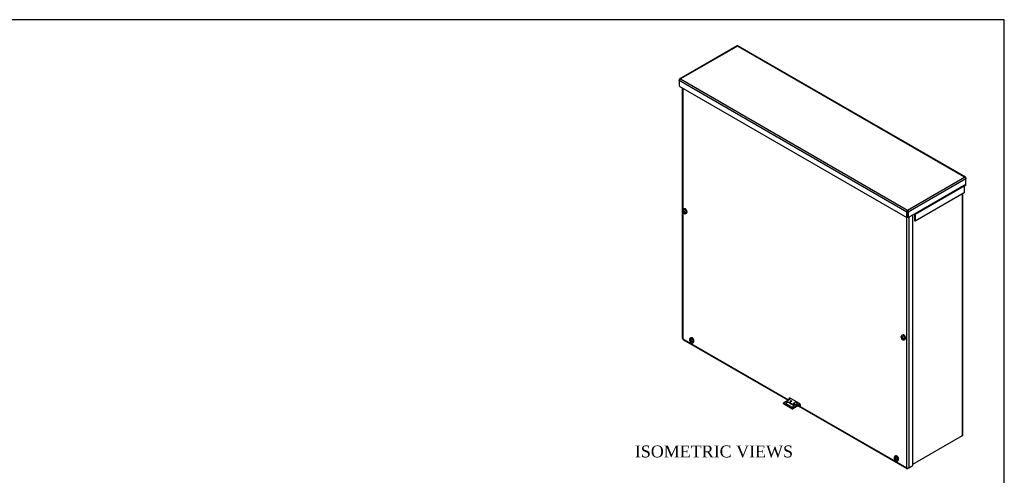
# Model space of a CAD drawing. Header units: inches. Extents: x 1 to 150, y -1 to 99.
# Tile 7 of 7: x 75 to 150, y 65 to 99. Entities that reach past the tile are written whole.
import ezdxf
from ezdxf.enums import TextEntityAlignment as Align

# ---------------------------------------------------------------- set-up
doc = ezdxf.new("R2010")
doc.units = ezdxf.units.IN
doc.header["$MEASUREMENT"] = 0
for name, color, linetype in [('COM55240', 7, 'Continuous'), ('COM55636-28', 7, 'Continuous'), ('COM55638-28', 7, 'Continuous'), ('COM55639-28', 7, 'Continuous'), ('COM55640-28', 7, 'Continuous'), ('Default', 7, 'Continuous'), ('SCS19491', 7, 'Continuous')]:
    doc.layers.add(name, color=color, linetype=linetype)
doc.styles.add('SEACAD_Times_New_Roman', font='times.ttf')

# ---------------------------------------------------------------- blocks, each defined once
blk = doc.blocks.new('SE1')
at = {"layer": 'COM55240', "color": 7, "linetype": 'Continuous'}
for p, q in [((132.962, 70.505), (133.496, 70.814)), ((132.954, 70.48), (132.954, 70.433)), ((133.581, 70.097), (132.962, 70.454)), ((132.962, 70.408), (132.962, 70.454)), ((133.581, 70.051), (132.962, 70.408)), ((133.492, 70.225), (133.183, 70.403)), ((133.404, 70.531), (133.713, 70.352)), ((133.404, 70.531), (133.404, 70.484)), ((133.404, 70.484), (133.713, 70.306)), ((133.581, 70.051), (133.581, 70.097)), ((134.194, 70.4), (133.669, 70.097)), ((134.217, 70.367), (133.669, 70.051)), ((133.669, 70.051), (133.669, 70.097)), ((133.713, 70.429), (133.715, 70.43)), ((133.713, 70.429), (133.713, 70.429)), ((133.713, 70.429), (133.89, 70.327)), ((133.713, 70.352), (133.713, 70.306)), ((133.722, 70.436), (133.851, 70.579)), ((133.899, 70.334), (133.722, 70.436)), ((133.851, 70.579), (134.027, 70.477)), ((134.045, 70.416), (133.89, 70.327)), ((133.89, 70.327), (133.89, 70.327)), ((134.027, 70.477), (133.899, 70.334)), ((134.044, 70.445), (133.99, 70.384)), ((134, 70.395), (134.005, 70.393)), ((134.044, 70.445), (134.027, 70.477)), ((134.027, 70.426), (134.045, 70.416))]:
    blk.add_line(p, q, dxfattribs=at)
for centre, major_axis, start_param, end_param in [((133.079, 70.48), (0.125, 0), 2.780226, 3.50296), ((133.079, 70.433), (0.125, 0), 3.141593, 3.50296), ((133.294, 70.467), (0.156, 0), 0.785398, 3.926991), ((133.294, 70.421), (0.156, 0), 0.785398, 2.88069), ((133.519, 70.576), (-0.0625, 0), 3.842461, 5.582317), ((133.603, 70.288), (-0.156, 0), 0.785398, 3.926991), ((133.625, 70.165), (0.125, 0), 4.351022, 5.073756), ((133.625, 70.118), (0.125, 0), 4.351022, 5.073756), ((133.713, 70.452), (-0.0145, -0.0251), 0.785398, 1.22173), ((133.603, 70.242), (-0.156, 0), 3.402495, 3.926991), ((133.89, 70.35), (-0.0145, -0.0251), 0.785398, 1.22173)]:
    blk.add_ellipse(centre, major_axis=major_axis, ratio=0.57735, start_param=start_param, end_param=end_param, dxfattribs=at)
blk.add_ellipse((133.519, 70.623), major_axis=(-0.0625, 0), ratio=0.57735, dxfattribs=at)
at = {"layer": 'COM55636-28', "color": 7, "linetype": 'Continuous'}
for p, q in [((146.503, 68.012), (146.503, 86.324)), ((146.535, 68.056), (146.535, 86.343)), ((142.75, 65.845), (146.503, 68.012))]:
    blk.add_line(p, q, dxfattribs=at)
blk.add_ellipse((146.427, 68.056), major_axis=(-0.108, 0), ratio=0.57735, start_param=2.356194, end_param=3.141593, dxfattribs=at)
at = {"layer": 'COM55638-28', "color": 7, "linetype": 'Continuous'}
for p, q in [((125.294, 94.328), (125.294, 75.391)), ((125.326, 94.309), (125.326, 85.091)), ((125.326, 84.95), (125.326, 75.347)), ((142.276, 65.561), (142.276, 84.523)), ((142.429, 84.533), (142.429, 65.561)), ((142.75, 65.746), (142.75, 84.718)), ((125.326, 75.347), (133.337, 70.722)), ((125.348, 75.298), (133.305, 70.704)), ((134.154, 70.434), (133.447, 70.842)), ((133.478, 70.604), (133.507, 70.587)), ((133.486, 70.607), (133.521, 70.587)), ((133.996, 70.391), (133.998, 70.389)), ((134.053, 70.272), (142.298, 65.512)), ((134.059, 70.276), (134.161, 70.217)), ((134.127, 70.315), (134.208, 70.268)), ((134.241, 70.259), (134.135, 70.32)), ((134.208, 70.268), (134.161, 70.217)), ((134.207, 70.219), (134.225, 70.23)), ((134.207, 70.219), (142.276, 65.561)), ((142.429, 65.561), (142.75, 65.746)), ((142.429, 65.561), (142.352, 65.517))]:
    blk.add_line(p, q, dxfattribs=at)
for centre, major_axis, start_param, end_param in [((125.531, 85.086), (0.0545, -0.0944), 1.447433, 3.141593), ((125.582, 85.116), (0.0545, -0.0944), 3.627578, 3.770122), ((125.402, 75.391), (0.108, 0), 3.141593, 3.926991), ((125.402, 75.391), (0.054, 0.0935), 2.356194, 3.141593), ((142.071, 75.537), (0.0545, -0.0944), 1.435825, 3.141593), ((142.122, 75.566), (0.0545, -0.0944), 3.627578, 3.773259), ((126.056, 75.131), (-0.0545, 0.0944), 2.250927, 3.926991), ((126.106, 75.161), (-0.0545, 0.0944), 2.348563, 2.655607), ((133.447, 70.74), (0.062, -0.108), 2.356194, 4.390052), ((133.498, 70.769), (0.062, -0.108), 3.561081, 4.390052), ((134.154, 70.332), (-0.062, 0.108), 2.999696, 5.497787), ((141.546, 66.188), (-0.0545, 0.0944), 2.250927, 3.926991), ((141.597, 66.217), (-0.0545, 0.0944), 2.348563, 2.655607), ((142.352, 65.605), (0.108, 0), 3.926991, 5.497787), ((142.352, 65.605), (0.054, 0.0935), 2.356194, 3.926991)]:
    blk.add_ellipse(centre, major_axis=major_axis, ratio=0.57735, start_param=start_param, end_param=end_param, dxfattribs=at)
for points, knots in [([(134.161, 70.217), (134.166, 70.214), (134.171, 70.212), (134.179, 70.209), (134.183, 70.208), (134.19, 70.208), (134.193, 70.209), (134.2, 70.213), (134.204, 70.215), (134.207, 70.219)], [0, 0, 0, 0, 0.25, 0.25, 0.5, 0.5, 0.75, 0.75, 1, 1, 1, 1]), ([(134.208, 70.268), (134.21, 70.267), (134.213, 70.265), (134.219, 70.262), (134.224, 70.259), (134.229, 70.257), (134.234, 70.255), (134.236, 70.254), (134.237, 70.254)], [0, 0, 0, 0, 0.1041752, 0.2080863, 0.3114707, 0.4140713, 0.5156386, 0.567248, 0.567248, 0.567248, 0.567248])]:
    blk.add_open_spline(points, degree=3, knots=knots, dxfattribs=at)
at = {"layer": 'COM55639-28', "color": 7, "linetype": 'Continuous'}
for p, q in [((129.448, 97.517), (125.08, 94.995)), ((129.477, 97.497), (125.159, 95.004)), ((146.661, 87.575), (129.477, 97.497)), ((146.741, 87.566), (129.505, 97.517)), ((125.057, 94.887), (125.057, 94.946)), ((142.293, 84.936), (125.057, 94.887)), ((125.057, 94.887), (125.057, 94.465)), ((125.108, 94.999), (125.108, 94.999)), ((125.159, 95.004), (142.344, 85.083)), ((125.057, 94.465), (142.293, 84.514)), ((142.344, 85.083), (146.661, 87.575)), ((146.763, 87.458), (142.395, 84.936)), ((146.712, 87.57), (146.712, 87.57)), ((146.763, 87.517), (146.763, 87.458)), ((146.763, 87.021), (146.763, 87.458)), ((146.631, 86.896), (142.918, 84.753)), ((146.741, 86.972), (143.028, 84.828)), ((146.763, 87.021), (143.051, 84.878)), ((146.631, 86.896), (146.631, 86.398)), ((146.631, 86.398), (142.918, 84.254)), ((142.344, 85.024), (142.344, 85.083)), ((142.344, 85.048), (142.344, 84.965)), ((142.344, 85.048), (142.344, 84.965)), ((142.344, 84.965), (142.344, 84.543)), ((142.344, 84.543), (142.344, 84.965)), ((142.293, 84.514), (142.293, 84.936)), ((142.293, 84.514), (142.344, 84.543)), ((142.395, 84.514), (142.344, 84.543)), ((142.395, 84.936), (142.395, 84.514)), ((142.395, 84.514), (143.051, 84.892)), ((142.867, 84.782), (142.867, 84.284)), ((142.867, 84.284), (142.918, 84.254)), ((142.918, 84.753), (142.918, 84.254)), ((143.028, 84.828), (142.926, 84.769)), ((143.051, 84.892), (143.051, 84.878))]:
    blk.add_line(p, q, dxfattribs=at)
for centre, major_axis, ratio, start_param, end_param in [((129.502, 97.424), (0.054, -0.0935), 0.57735, 2.696031, 3.141593), ((129.451, 97.424), (-0.054, -0.0935), 0.57735, 3.141593, 3.587154), ((129.477, 97.409), (0, 0.125), 0.000948, 0.445015, 0.784852), ((129.477, 97.409), (0, 0.125), 0.000948, -0.784852, -0.445015), ((125.134, 94.901), (0.054, -0.0935), 0.57735, 2.696031, 3.926991), ((125.134, 94.931), (-0.054, -0.0935), 0.57735, 4.266828, 5.497787), ((125.159, 94.916), (-0.153, 0), 0.577982, 4.712938, 5.052774), ((125.159, 94.916), (-0.153, 0), 0.577982, 4.71184, 5.051677), ((146.661, 87.487), (0.153, 0), 0.577982, 1.231508, 1.571345), ((146.661, 87.487), (0.153, 0), 0.577982, 1.230411, 1.570248), ((146.687, 87.473), (-0.054, -0.0935), 0.57735, 2.356194, 3.587154), ((146.687, 87.502), (0.054, -0.0935), 0.57735, 0.785398, 2.016358), ((146.656, 86.881), (-0.018, 0.0312), 0.57735, 0, 0.785398), ((146.687, 87.065), (-0.054, 0.0935), 0.57735, 3.141593, 3.926991), ((142.369, 84.98), (-0.054, -0.0935), 0.57735, 4.266828, 5.497787), ((142.344, 84.994), (0, 0.125), 0.000948, -1.124689, -0.784852), ((142.344, 84.994), (0, 0.125), 0.000948, 0.784852, 1.124689), ((142.318, 84.98), (0.054, -0.0935), 0.57735, 0.785398, 2.016358), ((142.344, 84.994), (0, -0.0415), 0.000948, 0.785944, 2.356741), ((142.344, 84.994), (0, -0.0415), 0.000948, 3.926445, 5.497241), ((142.944, 84.738), (-0.054, 0.0935), 0.57735, 0.733944, 0.785398), ((142.944, 84.738), (-0.018, 0.0312), 0.57735, 0, 0.785398), ((142.974, 84.922), (-0.054, 0.0935), 0.57735, 3.141593, 3.926991)]:
    blk.add_ellipse(centre, major_axis=major_axis, ratio=ratio, start_param=start_param, end_param=end_param, dxfattribs=at)
at = {"layer": 'COM55640-28', "color": 7, "linetype": 'Continuous'}
blk.add_line((133.483, 70.806), (133.413, 70.847), dxfattribs=at)
at = {"layer": 'SCS19491', "color": 7, "linetype": 'Continuous'}
for p, q in [((125.381, 84.987), (125.341, 85.01)), ((125.341, 84.961), (125.383, 84.937)), ((125.419, 85.172), (125.377, 85.147)), ((125.383, 85.066), (125.38, 85.037)), ((125.38, 85.037), (125.381, 84.987)), ((125.422, 85.011), (125.381, 84.987)), ((125.424, 85.043), (125.383, 85.066)), ((125.383, 84.937), (125.425, 84.962)), ((125.392, 84.993), (125.423, 84.975)), ((125.424, 84.963), (125.422, 85.017)), ((125.472, 84.935), (125.424, 84.963)), ((125.437, 84.955), (125.438, 84.92)), ((125.383, 84.937), (125.385, 84.885)), ((125.426, 84.885), (125.389, 84.863)), ((125.389, 84.863), (125.431, 84.84)), ((125.468, 84.937), (125.426, 84.913)), ((125.426, 84.913), (125.472, 84.886)), ((125.427, 84.86), (125.426, 84.913)), ((125.431, 84.84), (125.427, 84.86)), ((125.518, 84.92), (125.59, 84.879)), ((125.564, 84.822), (125.607, 84.847)), ((125.849, 75.264), (125.85, 75.214)), ((125.944, 75.412), (125.902, 75.387)), ((125.911, 75.276), (125.911, 75.228)), ((125.964, 75.381), (125.964, 75.298)), ((141.929, 75.434), (141.882, 75.461)), ((141.882, 75.412), (141.93, 75.384)), ((141.96, 75.622), (141.917, 75.597)), ((141.929, 75.51), (141.927, 75.486)), ((141.927, 75.486), (141.929, 75.434)), ((141.972, 75.487), (141.929, 75.51)), ((141.97, 75.457), (141.929, 75.434)), ((141.93, 75.384), (141.973, 75.408)), ((141.93, 75.384), (141.932, 75.329)), ((141.974, 75.329), (141.936, 75.307)), ((141.936, 75.307), (141.979, 75.285)), ((141.939, 75.44), (141.971, 75.422)), ((141.971, 75.409), (141.969, 75.461)), ((142.013, 75.385), (141.971, 75.409)), ((142.016, 75.384), (141.973, 75.359)), ((141.973, 75.359), (142.013, 75.336)), ((141.975, 75.309), (141.973, 75.359)), ((141.979, 75.285), (141.975, 75.309)), ((141.984, 75.402), (141.985, 75.366)), ((142.059, 75.371), (142.13, 75.329)), ((142.105, 75.273), (142.147, 75.297)), ((125.892, 75.238), (125.85, 75.214)), ((125.85, 75.214), (125.866, 75.202)), ((125.866, 75.202), (125.911, 75.179)), ((125.911, 75.228), (125.867, 75.251)), ((125.911, 75.228), (125.953, 75.252)), ((125.955, 75.204), (125.911, 75.179)), ((125.911, 75.179), (125.911, 75.124)), ((125.919, 75.233), (125.953, 75.215)), ((125.953, 75.205), (125.953, 75.251)), ((125.995, 75.183), (125.953, 75.205)), ((125.953, 75.156), (126.006, 75.187)), ((125.953, 75.1), (125.953, 75.156)), ((125.953, 75.156), (125.999, 75.132)), ((125.964, 75.199), (125.964, 75.162)), ((126.022, 75.173), (125.995, 75.183)), ((126.023, 75.122), (126.022, 75.173)), ((126.089, 75.062), (126.132, 75.087)), ((141.339, 66.32), (141.341, 66.27)), ((141.435, 66.468), (141.392, 66.444)), ((141.401, 66.332), (141.401, 66.284)), ((141.454, 66.437), (141.454, 66.354)), ((141.382, 66.294), (141.341, 66.27)), ((141.341, 66.27), (141.357, 66.259)), ((141.401, 66.284), (141.357, 66.308)), ((141.357, 66.259), (141.401, 66.235)), ((141.401, 66.284), (141.444, 66.309)), ((141.445, 66.261), (141.401, 66.235)), ((141.401, 66.235), (141.401, 66.181)), ((141.41, 66.289), (141.444, 66.271)), ((141.444, 66.262), (141.444, 66.308)), ((141.486, 66.239), (141.444, 66.262)), ((141.444, 66.212), (141.497, 66.243)), ((141.444, 66.156), (141.444, 66.212)), ((141.444, 66.212), (141.49, 66.188)), ((141.454, 66.256), (141.454, 66.219)), ((141.512, 66.229), (141.486, 66.239)), ((141.513, 66.179), (141.512, 66.229)), ((141.58, 66.119), (141.622, 66.143))]:
    blk.add_line(p, q, dxfattribs=at)
for centre, radius, start, end in [((125.43, 85.042), 0.116, 116.615, 174.04838), ((125.532, 85.02), 0.11, 167.87466, 181.54424), ((125.46, 84.887), 0.0757, 181.17043, 198.62168), ((125.538, 85.062), 0.144, 242.64346, 290.97222), ((125.538, 85.013), 0.144, 242.64314, 290.97254), ((125.898, 75.313), 0.07, 224.97023, 242.87301), ((126.054, 75.269), 0.144, 129.02778, 177.35654), ((126.097, 75.245), 0.144, 129.02746, 177.35686), ((141.976, 75.491), 0.121, 118.64249, 174.13348), ((142.091, 75.48), 0.238, 188.55094, 238.30874), ((142.004, 75.331), 0.0717, 181.15791, 199.32734), ((142.083, 75.464), 0.114, 168.33902, 181.60408), ((142.079, 75.513), 0.144, 242.64346, 290.97222), ((142.079, 75.464), 0.144, 242.64314, 290.97254), ((141.948, 75.415), 0.231, 27.65361, 59.31142), ((126.026, 75.162), 0.116, 245.07188, 302.3883), ((126.05, 75.228), 0.109, 242.44344, 255.81026), ((141.389, 66.37), 0.07, 224.97023, 242.87301), ((141.545, 66.326), 0.144, 129.02778, 177.35654), ((141.587, 66.301), 0.144, 129.02746, 177.35686), ((141.517, 66.218), 0.116, 245.07188, 302.3883), ((141.54, 66.285), 0.109, 242.44344, 255.81026)]:
    blk.add_arc(centre, radius, start, end, dxfattribs=at)
for centre, major_axis, start_param, end_param in [((125.407, 84.948), (0.0488, -0.0844), 2.760151, 3.614224), ((125.407, 84.948), (-0.0488, 0.0844), 1.098165, 2.03117), ((125.47, 84.985), (0.094, -0.162), 0, 3.142519), ((125.513, 85.009), (-0.094, 0.162), 3.141593, 6.283185), ((125.407, 84.948), (0.0488, -0.0844), 1.098165, 2.133766), ((125.407, 84.948), (-0.0487, 0.0844), 2.657556, 3.614224), ((125.47, 84.985), (0.094, -0.162), 6.280071, 6.283185), ((125.46, 84.979), (0.093, -0.161), 0.623612, 0.947184), ((125.932, 75.188), (0.0487, -0.0844), 2.668961, 3.601967), ((125.995, 75.225), (0.094, -0.162), 0.002152, 3.141174), ((126.038, 75.249), (-0.094, 0.162), 6.245872, 6.283185), ((126.038, 75.249), (-0.094, 0.162), 3.141593, 6.245872), ((125.985, 75.219), (-0.093, 0.161), 5.336001, 5.659573), ((141.947, 75.398), (0.0487, -0.0844), 2.657556, 3.614224), ((141.947, 75.398), (-0.0488, 0.0844), 1.098165, 2.133766), ((142.011, 75.435), (0.094, -0.162), 0.000926, 3.138478), ((142.054, 75.46), (-0.094, 0.162), 3.141593, 6.283185), ((141.947, 75.398), (0.0487, -0.0844), 1.098165, 2.03117), ((141.947, 75.398), (-0.0487, 0.0844), 2.760151, 3.614224), ((142, 75.429), (0.093, -0.161), 0.623612, 0.947184), ((125.932, 75.188), (-0.0487, 0.0844), 1.086759, 2.043428), ((125.932, 75.188), (0.0488, -0.0844), 1.189355, 2.043428), ((125.932, 75.188), (-0.0488, 0.0844), 2.668961, 3.704562), ((141.422, 66.244), (0.0487, -0.0844), 2.668961, 3.601967), ((141.486, 66.281), (0.094, -0.162), 0.002152, 3.141174), ((141.528, 66.306), (-0.094, 0.162), 6.245872, 6.283185), ((141.528, 66.306), (-0.094, 0.162), 3.141593, 6.245872), ((141.475, 66.275), (-0.093, 0.161), 5.336001, 5.659573), ((141.422, 66.244), (-0.0487, 0.0844), 1.086759, 2.043428), ((141.422, 66.244), (0.0487, -0.0844), 1.189355, 2.043428), ((141.422, 66.244), (-0.0488, 0.0844), 2.668961, 3.704562)]:
    blk.add_ellipse(centre, major_axis=major_axis, ratio=0.57735, start_param=start_param, end_param=end_param, dxfattribs=at)
for points, knots in [([(125.341, 85.01), (125.337, 85.013), (125.334, 85.015), (125.328, 85.02), (125.325, 85.023), (125.32, 85.028), (125.318, 85.031), (125.315, 85.037), (125.314, 85.04), (125.313, 85.046), (125.313, 85.049), (125.314, 85.053), (125.314, 85.053), (125.314, 85.054)], [0, 0, 0, 0, 0.125, 0.125, 0.25, 0.25, 0.375, 0.375, 0.5, 0.5, 0.625, 0.625, 0.6405798, 0.6405798, 0.6405798, 0.6405798]), ([(125.33, 85.029), (125.327, 85.027), (125.324, 85.024), (125.32, 85.018), (125.318, 85.016), (125.315, 85.01), (125.314, 85.006), (125.313, 85), (125.313, 84.997), (125.314, 84.991), (125.316, 84.988), (125.318, 84.982), (125.32, 84.979), (125.325, 84.974), (125.328, 84.971), (125.334, 84.966), (125.337, 84.964), (125.341, 84.961)], [0, 0, 0, 0, 0.125, 0.125, 0.25, 0.25, 0.375, 0.375, 0.5, 0.5, 0.625, 0.625, 0.75, 0.75, 0.875, 0.875, 1, 1, 1, 1]), ([(125.315, 84.995), (125.318, 84.978), (125.324, 84.947), (125.35, 84.897), (125.388, 84.852), (125.432, 84.821), (125.478, 84.805), (125.525, 84.805), (125.55, 84.816), (125.563, 84.823)], [0, 0, 0, 0, 0.126811, 0.28611, 0.450649, 0.606009, 0.747324, 0.880678, 1, 1, 1, 1]), ([(125.623, 85.056), (125.612, 85.075), (125.593, 85.106), (125.552, 85.148), (125.509, 85.175), (125.468, 85.185), (125.435, 85.182), (125.423, 85.172), (125.42, 85.169)], [0, 0, 0, 0, 0.192637, 0.389335, 0.588619, 0.770589, 0.941392, 1, 1, 1, 1]), ([(125.605, 84.847), (125.615, 84.854), (125.634, 84.867), (125.65, 84.904), (125.655, 84.949), (125.646, 85.001), (125.633, 85.04), (125.623, 85.056), (125.623, 85.056)], [0, 0, 0, 0, 0.172106, 0.364737, 0.566927, 0.780853, 0.996698, 1, 1, 1, 1]), ([(125.903, 75.385), (125.897, 75.383), (125.879, 75.375), (125.856, 75.345), (125.839, 75.304), (125.835, 75.257), (125.843, 75.207), (125.865, 75.155), (125.894, 75.111), (125.917, 75.093), (125.926, 75.086)], [0, 0, 0, 0, 0.049135, 0.183153, 0.309636, 0.441177, 0.586458, 0.743909, 0.905773, 1, 1, 1, 1]), ([(126.144, 75.301), (126.143, 75.304), (126.134, 75.324), (126.106, 75.359), (126.066, 75.397), (126.022, 75.419), (125.981, 75.425), (125.96, 75.418), (125.949, 75.413)], [0, 0, 0, 0, 0.034518, 0.239882, 0.446737, 0.656871, 0.84383, 1, 1, 1, 1]), ([(126.131, 75.088), (126.133, 75.088), (126.146, 75.093), (126.164, 75.117), (126.178, 75.155), (126.179, 75.203), (126.167, 75.255), (126.152, 75.285), (126.144, 75.301)], [0, 0, 0, 0, 0.023331, 0.216102, 0.407107, 0.610529, 0.823006, 1, 1, 1, 1]), ([(141.882, 75.461), (141.878, 75.463), (141.875, 75.465), (141.868, 75.47), (141.866, 75.473), (141.861, 75.478), (141.859, 75.481), (141.856, 75.487), (141.855, 75.49), (141.854, 75.496), (141.854, 75.5), (141.854, 75.503), (141.855, 75.503), (141.855, 75.504)], [0, 0, 0, 0, 0.125, 0.125, 0.25, 0.25, 0.375, 0.375, 0.5, 0.5, 0.625, 0.625, 0.6404486, 0.6404486, 0.6404486, 0.6404486]), ([(141.871, 75.48), (141.867, 75.477), (141.865, 75.474), (141.86, 75.469), (141.858, 75.466), (141.856, 75.46), (141.855, 75.457), (141.854, 75.451), (141.854, 75.448), (141.855, 75.441), (141.856, 75.438), (141.859, 75.432), (141.861, 75.43), (141.866, 75.424), (141.868, 75.421), (141.875, 75.416), (141.878, 75.414), (141.882, 75.412)], [0, 0, 0, 0, 0.125, 0.125, 0.25, 0.25, 0.375, 0.375, 0.5, 0.5, 0.625, 0.625, 0.75, 0.75, 0.875, 0.875, 1, 1, 1, 1]), ([(142.066, 75.614), (142.057, 75.618), (142.037, 75.629), (142.003, 75.635), (141.973, 75.632), (141.963, 75.623), (141.961, 75.622)], [0, 0, 0, 0, 0.219805, 0.595507, 0.94946, 1, 1, 1, 1]), ([(141.966, 75.278), (141.978, 75.271), (142.001, 75.26), (142.044, 75.254), (142.083, 75.259), (142.099, 75.271), (142.104, 75.275)], [0, 0, 0, 0, 0.249502, 0.569494, 0.879953, 1, 1, 1, 1]), ([(142.147, 75.299), (142.155, 75.304), (142.173, 75.315), (142.189, 75.349), (142.196, 75.393), (142.189, 75.445), (142.173, 75.491), (142.158, 75.514), (142.153, 75.522)], [0, 0, 0, 0, 0.128724, 0.310676, 0.499693, 0.700656, 0.904396, 1, 1, 1, 1]), ([(125.911, 75.124), (125.911, 75.12), (125.911, 75.116), (125.912, 75.108), (125.913, 75.104), (125.916, 75.097), (125.917, 75.094), (125.921, 75.089), (125.923, 75.086), (125.928, 75.082), (125.93, 75.081), (125.936, 75.078), (125.939, 75.078), (125.946, 75.077), (125.949, 75.077), (125.956, 75.078), (125.96, 75.079), (125.964, 75.081)], [0, 0, 0, 0, 0.125, 0.125, 0.25, 0.25, 0.375, 0.375, 0.5, 0.5, 0.625, 0.625, 0.75, 0.75, 0.875, 0.875, 1, 1, 1, 1]), ([(125.977, 75.055), (125.976, 75.055), (125.976, 75.055), (125.973, 75.056), (125.97, 75.058), (125.965, 75.062), (125.963, 75.064), (125.96, 75.07), (125.958, 75.073), (125.956, 75.08), (125.955, 75.083), (125.953, 75.091), (125.953, 75.096), (125.953, 75.1)], [0.3606499, 0.3606499, 0.3606499, 0.3606499, 0.375, 0.375, 0.5, 0.5, 0.625, 0.625, 0.75, 0.75, 0.875, 0.875, 1, 1, 1, 1]), ([(141.393, 66.442), (141.388, 66.439), (141.37, 66.431), (141.346, 66.401), (141.329, 66.36), (141.325, 66.314), (141.333, 66.263), (141.355, 66.211), (141.385, 66.167), (141.407, 66.15), (141.417, 66.143)], [0, 0, 0, 0, 0.049135, 0.183153, 0.309636, 0.441177, 0.586458, 0.743909, 0.905773, 1, 1, 1, 1]), ([(141.635, 66.357), (141.633, 66.361), (141.625, 66.38), (141.597, 66.415), (141.556, 66.453), (141.513, 66.475), (141.471, 66.482), (141.451, 66.474), (141.44, 66.47)], [0, 0, 0, 0, 0.034518, 0.239882, 0.446737, 0.656871, 0.84383, 1, 1, 1, 1]), ([(141.622, 66.144), (141.624, 66.145), (141.636, 66.149), (141.655, 66.173), (141.668, 66.212), (141.669, 66.26), (141.658, 66.311), (141.643, 66.341), (141.635, 66.357)], [0, 0, 0, 0, 0.023331, 0.216102, 0.407107, 0.610529, 0.823006, 1, 1, 1, 1]), ([(141.401, 66.181), (141.401, 66.177), (141.402, 66.172), (141.403, 66.164), (141.404, 66.161), (141.406, 66.154), (141.408, 66.151), (141.411, 66.145), (141.414, 66.143), (141.418, 66.139), (141.421, 66.137), (141.427, 66.135), (141.43, 66.134), (141.436, 66.134), (141.44, 66.134), (141.447, 66.135), (141.451, 66.136), (141.454, 66.137)], [0, 0, 0, 0, 0.125, 0.125, 0.25, 0.25, 0.375, 0.375, 0.5, 0.5, 0.625, 0.625, 0.75, 0.75, 0.875, 0.875, 1, 1, 1, 1]), ([(141.467, 66.111), (141.467, 66.111), (141.467, 66.112), (141.463, 66.113), (141.461, 66.114), (141.456, 66.118), (141.454, 66.121), (141.45, 66.126), (141.449, 66.129), (141.446, 66.136), (141.445, 66.14), (141.444, 66.148), (141.444, 66.152), (141.444, 66.156)], [0.3606499, 0.3606499, 0.3606499, 0.3606499, 0.375, 0.375, 0.5, 0.5, 0.625, 0.625, 0.75, 0.75, 0.875, 0.875, 1, 1, 1, 1])]:
    blk.add_open_spline(points, degree=3, knots=knots, dxfattribs=at)
blk = doc.blocks.new('BORDER')
at = {"layer": 'Default', "color": 7, "linetype": 'Continuous'}
for p, q in [((0, 27.86), (-41.86, 27.86)), ((0, 0), (0, 27.86))]:
    blk.add_line(p, q, dxfattribs=at)

msp = doc.modelspace()

# ---------------------------------------------------------------- block references
at = {"layer": 'Default', "color": 7, "xscale": 3.56, "yscale": 3.56, "zscale": 3.56}
msp.add_blockref('BORDER', (149.664, 0.311), dxfattribs=at)
at = {"layer": 'Default'}
msp.add_blockref('SE1', (0, 0), dxfattribs=at)

# ---------------------------------------------------------------- texts
at = {"layer": 'Default', "color": 7, "linetype": 'Continuous', "style": 'SEACAD_Times_New_Roman'}
msp.add_text('ISOMETRIC VIEWS', height=0.9, dxfattribs=at).set_placement((121.704, 67.263), align=Align.TOP_LEFT)

doc.saveas('drawing.dxf')
